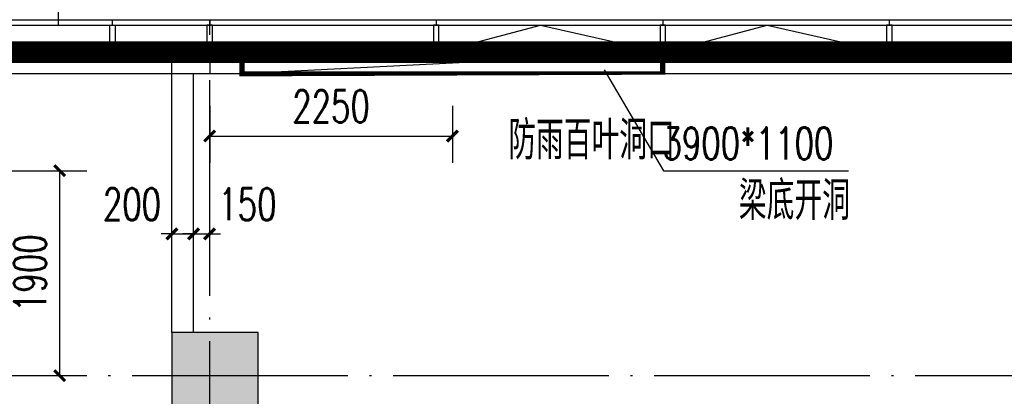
# Model space of a CAD drawing. Extents: x 797781 to 1255204, y 21234 to 1024248.
# Tile 250 of 256: x 928347 to 937474, y 295130 to 298622. Entities that reach past the tile are written whole.
import ezdxf

# ---------------------------------------------------------------- set-up
doc = ezdxf.new("R2010")
doc.units = 0
doc.header["$LTSCALE"] = 1000
doc.header["$MEASUREMENT"] = 0
doc.linetypes.add('230303生产综合楼-平面图_t8$0$DOTE', pattern=[2.4200000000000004, 2, -0.2, 0.02, -0.2])
doc.linetypes.add('__DASH', pattern=[0.35, 0.25, -0.1])
for name, color, linetype in [('230303生产综合楼-平面图_t8$0$3T_WOOD', 21, 'Continuous'), ('230303生产综合楼-平面图_t8$0$COLUMN', 40, 'Continuous'), ('230303生产综合楼-平面图_t8$0$CURTWALL', 4, 'Continuous'), ('230303生产综合楼-平面图_t8$0$DIM_LEAD', 3, 'Continuous'), ('230303生产综合楼-平面图_t8$0$DIM_SYMB', 3, 'Continuous'), ('230303生产综合楼-平面图_t8$0$DOTE', 1, '230303生产综合楼-平面图_t8$0$DOTE'), ('230303生产综合楼-平面图_t8$0$PUB_DIM', 3, 'Continuous'), ('230303生产综合楼-平面图_t8$0$PUB_HATCH', 8, 'Continuous'), ('230303生产综合楼-平面图_t8$0$PUB_TEXT', 7, 'Continuous'), ('230303生产综合楼-平面图_t8$0$WALL', 40, 'Continuous'), ('230303生产综合楼-平面图_t8$0$条件', 7, 'Continuous'), ('230303生产综合楼-平面图_t8$0$通风', 7, 'Continuous'), ('PUB_HATCH', 8, 'Continuous')]:
    doc.layers.add(name, color=color, linetype=linetype)
doc.styles.add('230303生产综合楼-平面图_t8$0$_TCH_DIM', font='SIMPLEX', dxfattribs={"bigfont": 'GBCBIG'})
doc.styles.add('230303生产综合楼-平面图_T8$0$_TCH_DIM_T3', font='SIMPLEX', dxfattribs={"width": 0.7058823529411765, "bigfont": 'GBCBIG'})
doc.dimstyles.new('230303生产综合楼-平面图_T8$0$_TCH_ARCH&&100', dxfattribs={"dimtxt": 297.5, "dimasz": 100, "dimexe": 250, "dimexo": 300, "dimgap": 126.25, "dimtad": 1, "dimdec": 0, "dimzin": 0, "dimdsep": 46, "dimtxsty": '230303生产综合楼-平面图_T8$0$_TCH_DIM_T3', "dimblk": '230303生产综合楼-平面图_t8$0$_ArchTick', "dimcen": 0.09, "dimclrt": 7, "dimazin": 2, "dimtfac": 1, "dimtdec": 0, "dimtix": 1, "dimtmove": 2, "dimatfit": 3, "dimfxl": 1, "dimtolj": 1, "dimtzin": 0, "dimarcsym": 0})

# ---------------------------------------------------------------- blocks, each defined once
blk = doc.blocks.new('AQ2')
at = {"color": 6, "linetype": '__DASH', "ltscale": 4, "const_width": 200}
blk.add_lwpolyline([(1032885.202185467, 289423.1692221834), (1032885.202185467, 292423.1692220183), (1100419.693104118, 292423.1692223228), (1119335.202605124, 290462.1804989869)], dxfattribs=at)
blk = doc.blocks.new('230303生产综合楼-平面图_t8$0$_ArchTick')
at = {"color": 0, "linetype": 'ByBlock', "const_width": 0.3}
blk.add_lwpolyline([(-0.5, -0.5), (0.5, 0.5)], dxfattribs=at)
blk = doc.blocks.new('*D6446')
at = {"layer": '230303生产综合楼-平面图_t8$0$PUB_DIM', "color": 0, "lineweight": -2, "transparency": 16777216}
for p, q in [((539262.5547300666, 99643.67468853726), (539262.5547300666, 99115.19180049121)), ((541512.5547301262, 99643.67468838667), (541512.5547301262, 99115.19180049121)), ((539262.5547300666, 99365.19180049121), (541512.5547301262, 99365.19180049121))]:
    blk.add_line(p, q, dxfattribs=at)
at = {"layer": 'Defpoints', "color": 0, "transparency": 16777216}
for p in [(539262.5547300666, 99943.67468853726), (541512.5547301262, 99943.67468838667), (541512.5547301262, 99365.19180049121)]:
    blk.add_point(p, dxfattribs=at)
at = {"layer": '230303生产综合楼-平面图_t8$0$PUB_DIM', "color": 0, "lineweight": -2, "transparency": 16777216, "xscale": 100, "yscale": 100, "zscale": 100, "rotation": 180}
blk.add_blockref('230303生产综合楼-平面图_t8$0$_ArchTick', (539262.5547300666, 99365.19180049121), dxfattribs=at)
at = {"layer": '230303生产综合楼-平面图_t8$0$PUB_DIM', "color": 0, "lineweight": -2, "transparency": 16777216, "xscale": 100, "yscale": 100, "zscale": 100}
blk.add_blockref('230303生产综合楼-平面图_t8$0$_ArchTick', (541512.5547301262, 99365.19180049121), dxfattribs=at)
at = {"layer": '230303生产综合楼-平面图_t8$0$PUB_DIM', "color": 7, "transparency": 16777216, "insert": (540387.5547300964, 99640.19180049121), "char_height": 297.5, "attachment_point": 5, "style": '230303生产综合楼-平面图_T8$0$_TCH_DIM_T3'}
blk.add_mtext('\\A1;2250', dxfattribs=at)
blk = doc.blocks.new('*D6458')
at = {"layer": '230303生产综合楼-平面图_t8$0$PUB_DIM', "color": 0, "lineweight": -2, "transparency": 16777216}
for p, q in [((537349.9095171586, 99043.67468842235), (538122.3508862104, 99043.67468842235)), ((537872.3508862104, 97143.67468838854), (537872.3508862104, 99043.67468842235)), ((537349.9095171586, 97143.67468838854), (538122.3508862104, 97143.67468838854))]:
    blk.add_line(p, q, dxfattribs=at)
at = {"layer": 'Defpoints', "color": 0, "transparency": 16777216}
for p in [(537049.9095171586, 99043.67468842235), (537872.3508862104, 99043.67468842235), (537049.9095171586, 97143.67468838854)]:
    blk.add_point(p, dxfattribs=at)
at = {"layer": '230303生产综合楼-平面图_t8$0$PUB_DIM', "color": 0, "lineweight": -2, "transparency": 16777216, "xscale": 100, "yscale": 100, "zscale": 100}
for p, rotation in [((537872.3508862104, 99043.67468842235), 90), ((537872.3508862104, 97143.67468838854), 270)]:
    blk.add_blockref('230303生产综合楼-平面图_t8$0$_ArchTick', p, dxfattribs=dict(at, rotation=rotation))
at = {"layer": '230303生产综合楼-平面图_t8$0$PUB_DIM', "color": 7, "transparency": 16777216, "insert": (537597.3508862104, 98093.67468840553), "char_height": 297.5, "attachment_point": 5, "rotation": 90, "style": '230303生产综合楼-平面图_T8$0$_TCH_DIM_T3'}
blk.add_mtext('\\A1;1900', dxfattribs=at)
blk = doc.blocks.new('230303生产综合楼-平面图_t8$0$2WLGJ')
at = {"layer": '230303生产综合楼-平面图_t8$0$3T_WOOD'}
for points in [[(1057560.229535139, 98146.24598461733), (1057610.229535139, 98146.24598461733), (1057610.229535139, 98396.24598458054), (1057560.229535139, 98396.24598458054)], [(1059660.229535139, 98146.24598461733), (1059710.229535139, 98146.24598461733), (1059710.229535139, 98396.24598458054), (1059660.229535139, 98396.24598458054)], [(1061760.229535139, 98146.24598461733), (1061810.229535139, 98146.24598461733), (1061810.229535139, 98396.24598458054), (1061760.229535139, 98396.24598458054)], [(1063860.229535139, 98146.24598461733), (1063910.229535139, 98146.24598461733), (1063910.229535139, 98396.24598458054), (1063860.229535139, 98396.24598458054)]]:
    blk.add_lwpolyline(points, close=True, dxfattribs=at)
for points in [[(1057585.229535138, 98446.2459845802), (1057585.229535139, 98396.24598458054)], [(1059685.229535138, 98446.2459845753), (1059685.229535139, 98396.24598457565)], [(1061785.229535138, 98446.24598457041), (1061785.229535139, 98396.24598457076)], [(1063885.229535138, 98446.24598456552), (1063885.229535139, 98396.24598456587)]]:
    blk.add_lwpolyline(points, dxfattribs=at)
blk = doc.blocks.new('*D5216')
at = {"layer": '230303生产综合楼-平面图_t8$0$PUB_DIM', "color": 0, "lineweight": -2, "transparency": 16777216}
for p, q in [((929957.9999210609, 296635.4619582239), (929857.9999210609, 296635.4619582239)), ((929957.9999210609, 296635.4619582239), (930108.0044139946, 296635.4619582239)), ((930108.0044139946, 296635.4619582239), (930208.0044139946, 296635.4619582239)), ((929957.9999210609, 296374.5908908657), (929957.9999210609, 296385.4619582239)), ((930108.0044139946, 296374.5908908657), (930108.0044139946, 296385.4619582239))]:
    blk.add_line(p, q, dxfattribs=at)
at = {"layer": 'Defpoints', "color": 0, "transparency": 16777216}
for p in [(929957.9999210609, 296674.5908908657), (930108.0044139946, 296674.5908908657), (930108.0044139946, 296635.4619582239)]:
    blk.add_point(p, dxfattribs=at)
at = {"layer": '230303生产综合楼-平面图_t8$0$PUB_DIM', "color": 0, "lineweight": -2, "transparency": 16777216, "xscale": 100, "yscale": 100, "zscale": 100}
blk.add_blockref('230303生产综合楼-平面图_t8$0$_ArchTick', (929957.9999210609, 296635.4619582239), dxfattribs=at)
at = {"layer": '230303生产综合楼-平面图_t8$0$PUB_DIM', "color": 0, "lineweight": -2, "transparency": 16777216, "xscale": 100, "yscale": 100, "zscale": 100, "rotation": 180}
blk.add_blockref('230303生产综合楼-平面图_t8$0$_ArchTick', (930108.0044139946, 296635.4619582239), dxfattribs=at)
at = {"layer": '230303生产综合楼-平面图_t8$0$PUB_DIM', "color": 7, "transparency": 16777216, "insert": (930458.0044139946, 296910.4619582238), "char_height": 297.5, "attachment_point": 5, "style": '230303生产综合楼-平面图_T8$0$_TCH_DIM_T3'}
blk.add_mtext('\\A1;150', dxfattribs=at)
blk = doc.blocks.new('*D5217')
at = {"layer": '230303生产综合楼-平面图_t8$0$PUB_DIM', "color": 0, "lineweight": -2, "transparency": 16777216}
for p, q in [((929757.999921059, 296635.461958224), (929657.999921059, 296635.461958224)), ((929757.999921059, 296635.461958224), (929957.9999210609, 296635.461958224)), ((929957.9999210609, 296635.461958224), (930057.9999210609, 296635.461958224)), ((929757.999921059, 296374.5908908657), (929757.999921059, 296385.461958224)), ((929957.9999210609, 296374.5908908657), (929957.9999210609, 296385.461958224))]:
    blk.add_line(p, q, dxfattribs=at)
at = {"layer": 'Defpoints', "color": 0, "transparency": 16777216}
for p in [(929757.999921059, 296674.5908908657), (929957.9999210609, 296674.5908908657), (929957.9999210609, 296635.461958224)]:
    blk.add_point(p, dxfattribs=at)
at = {"layer": '230303生产综合楼-平面图_t8$0$PUB_DIM', "color": 0, "lineweight": -2, "transparency": 16777216, "xscale": 100, "yscale": 100, "zscale": 100}
blk.add_blockref('230303生产综合楼-平面图_t8$0$_ArchTick', (929757.999921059, 296635.461958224), dxfattribs=at)
at = {"layer": '230303生产综合楼-平面图_t8$0$PUB_DIM', "color": 0, "lineweight": -2, "transparency": 16777216, "xscale": 100, "yscale": 100, "zscale": 100, "rotation": 180}
blk.add_blockref('230303生产综合楼-平面图_t8$0$_ArchTick', (929957.9999210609, 296635.461958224), dxfattribs=at)
at = {"layer": '230303生产综合楼-平面图_t8$0$PUB_DIM', "color": 7, "transparency": 16777216, "insert": (929387.999921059, 296910.4619582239), "char_height": 297.5, "attachment_point": 5, "style": '230303生产综合楼-平面图_T8$0$_TCH_DIM_T3'}
blk.add_mtext('\\A1;200', dxfattribs=at)
blk = doc.blocks.new('_FZH')
blk.add_lwpolyline([(-0.5, -0.5), (0.5, -0.5), (0.5, 0.5), (-0.5, 0.5)], close=True)
at = {"layer": 'PUB_HATCH'}
blk.add_solid([(-0.5, -0.5), (0.5, -0.5), (-0.5, 0.5), (0.5, 0.5)], dxfattribs=at)
blk = doc.blocks.new('230303生产综合楼-平面图_t8$0$2FNTD')
at = {"layer": '230303生产综合楼-平面图_t8$0$DIM_LEAD'}
for p, q in [((542920.4783765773, 99979.33492123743), (543470.4759557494, 99043.2173459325)), ((543470.4759557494, 99043.2173459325), (545185.1326310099, 99043.2173459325))]:
    blk.add_line(p, q, dxfattribs=at)
at = {"layer": '230303生产综合楼-平面图_t8$0$条件', "color": 1}
blk.add_lwpolyline([(539562.5547299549, 99943.67468836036), (543462.554729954, 100143.6746882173)], dxfattribs=at)
at = {"layer": '230303生产综合楼-平面图_t8$0$通风', "color": 1, "const_width": 50}
blk.add_lwpolyline([(539562.5547301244, 100143.674688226), (539562.5547301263, 99943.67468837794), (543462.5547301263, 99943.6746883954), (543462.5547301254, 100143.6746882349), (539562.5547301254, 100143.6746882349)], dxfattribs=at)
at = {"layer": '230303生产综合楼-平面图_t8$0$PUB_TEXT', "style": '230303生产综合楼-平面图_t8$0$_TCH_DIM'}
for s, p in [('防雨百叶洞口', (542030.3453969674, 99148.2173459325)), ('梁底开洞', (544167.8985884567, 98588.2173459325))]:
    blk.add_text(s, height=357.4468085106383, dxfattribs=at).set_placement(p)
at = {"layer": '230303生产综合楼-平面图_t8$0$PUB_TEXT', "style": '230303生产综合楼-平面图_t8$0$_TCH_DIM', "width": 0.7058823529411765}
blk.add_text('3900*1100', height=297.5, dxfattribs=at).set_placement((543460.1326310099, 99148.2173459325))
at = {"layer": '230303生产综合楼-平面图_t8$0$PUB_DIM'}
for p1, p2, distance, picture, middle in [((539262.5547300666, 99943.67468853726), (541512.5547301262, 99943.67468838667), -578.4828878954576, '*D6446', (540387.5547300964, 99640.19180049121)), ((537049.9095171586, 97143.67468838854), (537049.9095171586, 99043.67468842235), -822.4413690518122, '*D6458', (537597.3508862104, 98093.67468840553))]:
    dim = blk.add_aligned_dim(p1=p1, p2=p2, distance=distance, dimstyle='230303生产综合楼-平面图_T8$0$_TCH_ARCH&&100', dxfattribs=at)
    dim.commit()
    dim.dimension.update_dxf_attribs({"geometry": picture, "text_midpoint": middle})

msp = doc.modelspace()

# ---------------------------------------------------------------- linework, layer by layer
msp.add_lwpolyline([(929183.0044138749, 298571.5512973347), (929233.0044138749, 298571.5512973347), (929233.0044138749, 298321.5512974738), (929183.0044138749, 298321.5512974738)], close=True)
msp.add_lwpolyline([(929208.0044138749, 298571.5512973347), (929208.0044138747, 298621.5512974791)])
at = {"layer": '230303生产综合楼-平面图_t8$0$CURTWALL'}
for points in [[(895858.0044139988, 298621.5512973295), (963708.0044139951, 298621.5512976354), (989558.004414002, 295941.6573991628), (989558.0044141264, 268921.5512975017), (921708.0044139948, 268921.5512971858), (895858.0044139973, 271601.444723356)], [(895908.0044139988, 298571.5512973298), (963705.4195671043, 298571.5512976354), (989508.0044140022, 295896.5729728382), (989508.0044141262, 268971.5512975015), (921710.589260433, 268971.5512971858), (895908.0044139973, 271646.5291504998)], [(896158.0044139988, 298321.5512973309), (963692.4953326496, 298321.5512976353), (989258.0044140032, 295671.1508412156), (989258.004414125, 269221.5512975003), (921723.5134926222, 269221.5512971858), (896158.0044139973, 271871.9512862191)]]:
    msp.add_lwpolyline(points, close=True, dxfattribs=at)
for points in [[(932233.0044140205, 298321.5512973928), (933174.8005673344, 298571.55129739), (934283.0044140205, 298321.5512973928)], [(934333.0044140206, 298321.5512973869), (935274.8005673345, 298571.5512973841), (936383.0044140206, 298321.5512973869)]]:
    msp.add_lwpolyline(points, dxfattribs=at)
at = {"layer": '230303生产综合楼-平面图_t8$0$DIM_SYMB'}
msp.add_lwpolyline([(927218.176290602, 299495.5125542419), (928704.1590357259, 299495.5125542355), (928704.1590357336, 298571.5512974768)], dxfattribs=at)
at = {"layer": '230303生产综合楼-平面图_t8$0$DOTE'}
for p, q in [((930108.0044139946, 267021.5512974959), (930108.0044139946, 298621.5512974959)), ((895508.0044139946, 295321.5512974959), (989908.0044139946, 295321.5512974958))]:
    msp.add_line(p, q, dxfattribs=at)
at = {"layer": '230303生产综合楼-平面图_t8$0$PUB_HATCH', "color": 8}
msp.add_lwpolyline([(896358.0044139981, 286950.1336770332), (896358.0044139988, 298121.5512973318), (963682.1559450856, 298121.5512976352), (989058.004414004, 295490.8131359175), (989058.0044140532, 284821.5512974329)], dxfattribs=at)
at = {"layer": '230303生产综合楼-平面图_t8$0$WALL'}
for p, q in [((929757.9999210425, 298321.551297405), (930108.0021682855, 298321.5512974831)), ((929757.9999210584, 295721.5512975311), (929757.9999210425, 298321.551297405)), ((930108.0021682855, 298321.5512974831), (930108.002168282, 298121.5512974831)), ((929957.9999210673, 298121.5512973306), (930108.002168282, 298121.5512974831)), ((929957.9999210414, 295721.5512975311), (929957.9999210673, 298121.5512973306))]:
    msp.add_line(p, q, dxfattribs=at)

# ---------------------------------------------------------------- block references
for name, p in [('AQ2', (-136727.1977714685, 5898.382075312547)), ('230303生产综合楼-平面图_t8$0$2WLGJ', (-127477.2251212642, 200175.3053127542)), ('230303生产综合楼-平面图_t8$0$2FNTD', (390845.4496839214, 198177.8766091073))]:
    msp.add_blockref(name, p)
at = {"layer": '230303生产综合楼-平面图_t8$0$COLUMN', "xscale": 800, "yscale": 800, "zscale": 800, "rotation": 270}
msp.add_blockref('_FZH', (930157.9999210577, 295321.5512974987), dxfattribs=at)

# ---------------------------------------------------------------- dimensions: what is measured, and where the dimension line sits
at = {"layer": '230303生产综合楼-平面图_t8$0$PUB_DIM'}
for base, p1, p2, picture, middle in [((929957.9999210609, 296635.461958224), (929757.999921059, 296674.5908908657), (929957.9999210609, 296674.5908908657), '*D5217', (929387.999921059, 296910.4619582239)), ((930108.0044139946, 296635.4619582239), (929957.9999210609, 296674.5908908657), (930108.0044139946, 296674.5908908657), '*D5216', (930458.0044139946, 296910.4619582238))]:
    dim = msp.add_linear_dim(base=base, p1=p1, p2=p2, angle=0, dimstyle='230303生产综合楼-平面图_T8$0$_TCH_ARCH&&100', dxfattribs=at)
    dim.commit()
    dim.dimension.update_dxf_attribs({"geometry": picture, "text_midpoint": middle, "dimtype": 161})

doc.saveas('drawing.dxf')
